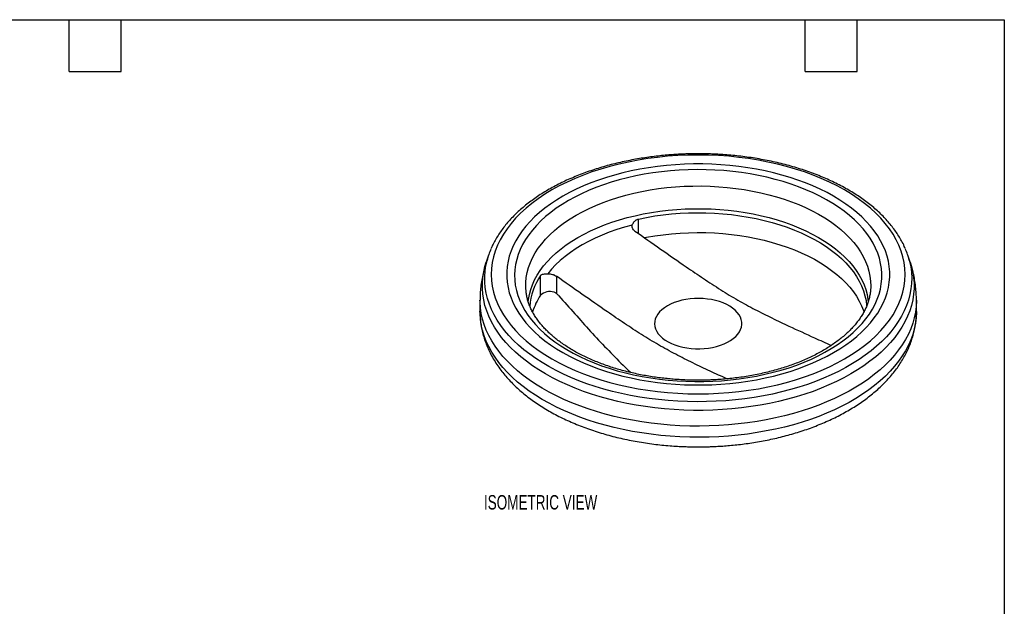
# Model space of a CAD drawing. Header units: inches. Extents: x 0.5 to 21.5, y 0.5 to 16.5.
# Tile 3 of 3: x 10.1 to 21.5, y 9.7 to 16.5. Entities that reach past the tile are written whole.
import ezdxf

# ---------------------------------------------------------------- set-up
doc = ezdxf.new("R2010")
doc.units = ezdxf.units.IN
doc.header["$LTSCALE"] = 2
doc.header["$MEASUREMENT"] = 0
doc.layers.add('TEXT', color=140, linetype='Continuous', lineweight=25)
doc.styles.add('SLDTEXTSTYLE0', font='TXT', dxfattribs={"width": 0.7})

msp = doc.modelspace()

# ---------------------------------------------------------------- linework, layer by layer
for p, q in [((17.273788, 14.030673), (17.273788, 14.19692)), ((15.544116, 13.778917), (15.516879, 13.697417)), ((20.413157, 13.697417), (20.38592, 13.778917)), ((16.144559, 13.315603), (16.144559, 13.54503)), ((16.328461, 13.535454), (16.328461, 13.335274)), ((19.953504, 13.360333), (19.953213, 13.357569)), ((15.445018, 13.259064), (15.445018, 13.129954)), ((20.485018, 13.129954), (20.485018, 13.259064)), ((15.445018, 13.129954), (15.44502, 13.131597))]:
    msp.add_line(p, q)
at = {"flags": 128}
for points in [[(16.400898, 14.45968), (16.328246, 14.415693), (16.259301, 14.369761), (16.194221, 14.321986), (16.133152, 14.272479), (16.076233, 14.221349), (16.023592, 14.168715), (15.975349, 14.114693), (15.931614, 14.059408), (15.892485, 14.002985), (15.858051, 13.94555), (15.82839, 13.887234), (15.803569, 13.82817), (15.783645, 13.768491), (15.768661, 13.708332), (15.758654, 13.64783), (15.753644, 13.587121), (15.753644, 13.526344), (15.758654, 13.465635), (15.768661, 13.405133), (15.783645, 13.344974), (15.803569, 13.285295), (15.82839, 13.226231), (15.858051, 13.167915), (15.892485, 13.110481), (15.931614, 13.054057), (15.975349, 12.998772), (16.023592, 12.944751), (16.076233, 12.892116), (16.133152, 12.840987), (16.194221, 12.791479), (16.259301, 12.743704), (16.328246, 12.697772), (16.400898, 12.653785), (16.477093, 12.611844), (16.556659, 12.572043), (16.639416, 12.534473), (16.725175, 12.499219), (16.813743, 12.46636), (16.904919, 12.435971), (16.998497, 12.408121), (17.094264, 12.382874), (17.192003, 12.360285), (17.291494, 12.340407), (17.39251, 12.323284), (17.494824, 12.308955), (17.598202, 12.297453), (17.702411, 12.288803), (17.807216, 12.283026), (17.912377, 12.280134), (18.017658, 12.280134), (18.12282, 12.283026), (18.227625, 12.288803), (18.331834, 12.297453), (18.435212, 12.308955), (18.537526, 12.323284), (18.638542, 12.340407), (18.738033, 12.360285), (18.835772, 12.382874), (18.931539, 12.408121), (19.025117, 12.435971), (19.116293, 12.46636), (19.204861, 12.499219), (19.29062, 12.534473), (19.373377, 12.572043), (19.452943, 12.611844), (19.529138, 12.653785), (19.60179, 12.697772), (19.670735, 12.743704), (19.735815, 12.791479), (19.796884, 12.840987), (19.853803, 12.892116), (19.906444, 12.944751), (19.954686, 12.998772), (19.998422, 13.054057), (20.037551, 13.110481), (20.071985, 13.167915), (20.101646, 13.226231), (20.126467, 13.285295), (20.146391, 13.344974), (20.161374, 13.405133), (20.171382, 13.465635), (20.176392, 13.526344), (20.176392, 13.587121), (20.171382, 13.64783), (20.161374, 13.708332), (20.146391, 13.768491), (20.126467, 13.82817), (20.101646, 13.887234), (20.071985, 13.94555), (20.037551, 14.002985), (19.998422, 14.059408), (19.954686, 14.114693), (19.906444, 14.168715), (19.853803, 14.221349), (19.796884, 14.272479), (19.735815, 14.321986), (19.670735, 14.369761), (19.60179, 14.415693), (19.529138, 14.45968), (19.452943, 14.501621), (19.373377, 14.541422), (19.29062, 14.578992), (19.204861, 14.614246), (19.116293, 14.647105), (19.025117, 14.677494), (18.931539, 14.705344), (18.835772, 14.730592), (18.738033, 14.75318), (18.638542, 14.773059), (18.537526, 14.790182), (18.435212, 14.80451), (18.331834, 14.816013), (18.227625, 14.824662), (18.12282, 14.830439), (18.017658, 14.833331), (17.912377, 14.833331), (17.807216, 14.830439), (17.702411, 14.824662), (17.598202, 14.816013), (17.494824, 14.80451), (17.39251, 14.790182), (17.291494, 14.773059), (17.192003, 14.75318), (17.094264, 14.730592), (16.998497, 14.705344), (16.904919, 14.677494), (16.813743, 14.647105), (16.725175, 14.614246), (16.639416, 14.578992), (16.556659, 14.541422), (16.477093, 14.501621), (16.400898, 14.45968)], [(16.465255, 14.409423), (16.394014, 14.366243), (16.326499, 14.321111), (16.262871, 14.274136), (16.203279, 14.225427), (16.147867, 14.175102), (16.096764, 14.123279), (16.050093, 14.070081), (16.007964, 14.015634), (15.970476, 13.960068), (15.93772, 13.903514), (15.909772, 13.846107), (15.886699, 13.787982), (15.868555, 13.729277), (15.855384, 13.670132), (15.847217, 13.610687), (15.844073, 13.551083), (15.845959, 13.491461), (15.852872, 13.431963), (15.864795, 13.37273), (15.881699, 13.313902), (15.903544, 13.255619), (15.930279, 13.19802), (15.961841, 13.14124), (15.998153, 13.085414), (16.039131, 13.030675), (16.084677, 12.977153), (16.134682, 12.924975), (16.189029, 12.874264), (16.247589, 12.82514), (16.310222, 12.777721), (16.37678, 12.732118), (16.447105, 12.68844), (16.52103, 12.646791), (16.598381, 12.607269), (16.678973, 12.569967), (16.762615, 12.534976), (16.849109, 12.502376), (16.938251, 12.472246), (17.029827, 12.444658), (17.123622, 12.419676), (17.219412, 12.39736), (17.316971, 12.377763), (17.416067, 12.360931), (17.516465, 12.346905), (17.617927, 12.335716), (17.720212, 12.327393), (17.823078, 12.321955), (17.92628, 12.319414), (18.029575, 12.319777), (18.132716, 12.323043), (18.235459, 12.329204), (18.337561, 12.338246), (18.43878, 12.350146), (18.538874, 12.364878), (18.637608, 12.382405), (18.734746, 12.402686), (18.830059, 12.425674), (18.92332, 12.451313), (19.014307, 12.479543), (19.102806, 12.510297), (19.188607, 12.543502), (19.271505, 12.57908), (19.351304, 12.616945), (19.427815, 12.657008), (19.500856, 12.699174), (19.570255, 12.743343), (19.635846, 12.78941), (19.697475, 12.837266), (19.754994, 12.886797), (19.808267, 12.937886), (19.857168, 12.990413), (19.901582, 13.044251), (19.941402, 13.099274), (19.976534, 13.15535), (20.006895, 13.212348), (20.032414, 13.270132), (20.053028, 13.328564), (20.06869, 13.387506), (20.079362, 13.446818), (20.08502, 13.506361), (20.085649, 13.565991), (20.081248, 13.625569), (20.071827, 13.684952), (20.05741, 13.744), (20.038029, 13.802573), (20.013732, 13.860531), (19.984575, 13.917738), (19.950628, 13.974058), (19.911971, 14.029356), (19.868697, 14.083503), (19.820907, 14.136369), (19.768715, 14.187829), (19.712245, 14.237761), (19.651631, 14.286046), (19.587016, 14.332571), (19.518554, 14.377225), (19.446408, 14.419901), (19.370747, 14.460499), (19.291752, 14.498922), (19.209611, 14.535079), (19.124517, 14.568885), (19.036674, 14.600259), (18.946288, 14.629126), (18.853575, 14.655419), (18.758754, 14.679075), (18.662051, 14.700038), (18.563695, 14.718258), (18.463918, 14.733692), (18.362958, 14.746303), (18.261054, 14.756061), (18.158448, 14.762944), (18.055384, 14.766935), (17.952105, 14.768024), (17.848856, 14.766209), (17.745883, 14.761494), (17.64343, 14.753891), (17.54174, 14.743416), (17.441053, 14.730097), (17.34161, 14.713963), (17.243645, 14.695053), (17.147391, 14.673412), (17.053076, 14.649091), (16.960925, 14.622148), (16.871155, 14.592647), (16.783979, 14.560658), (16.699605, 14.526257), (16.618232, 14.489525), (16.540054, 14.450549), (16.465255, 14.409423)], [(16.556455, 14.241845), (16.629006, 14.281674), (16.704932, 14.319348), (16.784042, 14.354773), (16.866134, 14.387858), (16.951003, 14.41852), (17.038433, 14.446681), (17.128203, 14.472272), (17.220088, 14.495226), (17.313854, 14.515486), (17.409265, 14.533), (17.50608, 14.547725), (17.604054, 14.559624), (17.702941, 14.568665), (17.802489, 14.574827), (17.902447, 14.578094), (18.002564, 14.578457), (18.102586, 14.575916), (18.202261, 14.570476), (18.301336, 14.562153), (18.399561, 14.550966), (18.496689, 14.536945), (18.592474, 14.520124), (18.686674, 14.500545), (18.779051, 14.47826), (18.869371, 14.453323), (18.957407, 14.425797), (19.042936, 14.395753), (19.125743, 14.363266), (19.205617, 14.328419), (19.282357, 14.291298), (19.35577, 14.251999), (19.425669, 14.21062), (19.491879, 14.167265), (19.554232, 14.122045), (19.61257, 14.075073), (19.666746, 14.026469), (19.716624, 13.976355), (19.762077, 13.924857), (19.80299, 13.872106), (19.839261, 13.818235), (19.870797, 13.763379), (19.897519, 13.707679), (19.919359, 13.651273), (19.936263, 13.594306), (19.948187, 13.53692), (19.955101, 13.47926), (19.956988, 13.421473), (19.953843, 13.363705), (19.953504, 13.360333)], [(15.976925, 13.356629), (15.973363, 13.407024), (15.973992, 13.46482), (15.97965, 13.522525), (15.990324, 13.579993), (16.005986, 13.637079), (16.026597, 13.693638), (16.052104, 13.749528), (16.082444, 13.804608), (16.117539, 13.858738), (16.157301, 13.911782), (16.201629, 13.963605), (16.250412, 14.014077), (16.303526, 14.063071), (16.360837, 14.110462), (16.422201, 14.156131), (16.487462, 14.199962), (16.556455, 14.241845)], [(16.575161, 13.984138), (16.64734, 14.023747), (16.722902, 14.061194), (16.801652, 14.096384), (16.883388, 14.129226), (16.967901, 14.159635), (17.054973, 14.187535), (17.144381, 14.212853), (17.235896, 14.235525), (17.329283, 14.255491), (17.424302, 14.272701), (17.520708, 14.287111), (17.618255, 14.298684), (17.716693, 14.307389), (17.815767, 14.313205), (17.915225, 14.316117), (18.014811, 14.316117), (18.114269, 14.313205), (18.213343, 14.307389), (18.311781, 14.298684), (18.409328, 14.287111), (18.505734, 14.272701), (18.600753, 14.255491), (18.694139, 14.235525), (18.785654, 14.212853), (18.875063, 14.187535), (18.962135, 14.159635), (19.046648, 14.129226), (19.128384, 14.096384), (19.207134, 14.061194), (19.282696, 14.023747), (19.354875, 13.984138), (19.423486, 13.94247), (19.488353, 13.89885), (19.54931, 13.853388), (19.6062, 13.806203), (19.658877, 13.757415), (19.707207, 13.707149), (19.751064, 13.655535), (19.790336, 13.602704), (19.824922, 13.548793), (19.854735, 13.49394), (19.879696, 13.438286), (19.899742, 13.381973), (19.914822, 13.325146), (19.924897, 13.267952), (19.92813, 13.238336)], [(17.273788, 14.19692), (17.367555, 14.215908), (17.462877, 14.23211), (17.559507, 14.245483), (17.657193, 14.255993), (17.75568, 14.263613), (17.854712, 14.268323), (17.954032, 14.27011), (18.05338, 14.26897), (18.152499, 14.264906), (18.251129, 14.257928), (18.349014, 14.248054), (18.445899, 14.235311), (18.541532, 14.219731), (18.635663, 14.201356), (18.728049, 14.180232), (18.818447, 14.156415), (18.906623, 14.129966), (18.992347, 14.100956), (19.075396, 14.069459), (19.155554, 14.035557), (19.232611, 13.999339), (19.306368, 13.960898), (19.376631, 13.920336), (19.443219, 13.877757), (19.505958, 13.833273), (19.564684, 13.786999), (19.619245, 13.739056), (19.669498, 13.689568), (19.715312, 13.638665), (19.756569, 13.586479), (19.793161, 13.533147), (19.824992, 13.478806), (19.85198, 13.423598), (19.874054, 13.367667), (19.891157, 13.31116), (19.903244, 13.254222), (19.910285, 13.197002), (19.910871, 13.188915)], [(17.203615, 14.126659), (17.112337, 14.101872), (17.023471, 14.07432), (16.937268, 14.044079), (16.853971, 14.011236), (16.773817, 13.975882), (16.697033, 13.938118), (16.623834, 13.898052), (16.554429, 13.855795), (16.489013, 13.811468), (16.427772, 13.765196), (16.370879, 13.71711), (16.318495, 13.667346), (16.270768, 13.616045), (16.227832, 13.563351)], [(17.344067, 13.982015), (17.367555, 13.986481), (17.462877, 14.002683), (17.559507, 14.016056), (17.657193, 14.026567), (17.75568, 14.034187), (17.854712, 14.038896), (17.954032, 14.040683), (18.05338, 14.039543), (18.152499, 14.035479), (18.251129, 14.028501), (18.349014, 14.018628), (18.445899, 14.005884), (18.541532, 13.990305), (18.635663, 13.971929), (18.728049, 13.950805), (18.818447, 13.926988), (18.906623, 13.90054), (18.992347, 13.871529), (19.075396, 13.840032), (19.155554, 13.80613), (19.232611, 13.769912), (19.306368, 13.731472), (19.376631, 13.690909), (19.443219, 13.64833), (19.505958, 13.603846), (19.564684, 13.557572), (19.619245, 13.509629), (19.669498, 13.460142), (19.715312, 13.409239), (19.756569, 13.357053), (19.793161, 13.30372), (19.824992, 13.249379), (19.85198, 13.194171), (19.874054, 13.138241), (19.879339, 13.122491)], [(16.001899, 13.238254), (16.005139, 13.267952), (16.015213, 13.325146), (16.030293, 13.381973), (16.05034, 13.438286), (16.075301, 13.49394), (16.105114, 13.548793), (16.1397, 13.602704), (16.178972, 13.655535), (16.222829, 13.707149), (16.271158, 13.757415), (16.323836, 13.806203), (16.380726, 13.853388), (16.441683, 13.89885), (16.50655, 13.94247), (16.575161, 13.984138)], [(20.413157, 13.697417), (20.427607, 13.649914), (20.442627, 13.585907), (20.452656, 13.521574), (20.457676, 13.457047), (20.457676, 13.392455), (20.452656, 13.327928), (20.442627, 13.263596), (20.427607, 13.199588), (20.407629, 13.136034), (20.382731, 13.073062), (20.352965, 13.010797), (20.318389, 12.949366), (20.279074, 12.888893), (20.235099, 12.829499), (20.186552, 12.771303), (20.133531, 12.714423), (20.076143, 12.658974), (20.014504, 12.605068), (19.948737, 12.552811), (19.878976, 12.502311), (19.80536, 12.453669), (19.728037, 12.406982), (19.647164, 12.362345), (19.562904, 12.319847), (19.475426, 12.279574), (19.384906, 12.241608), (19.291526, 12.206024), (19.195475, 12.172895), (19.096946, 12.142287), (18.996138, 12.114261), (18.893252, 12.088875), (18.788498, 12.066179), (18.682085, 12.046219), (18.574228, 12.029035), (18.465145, 12.014662), (18.355054, 12.003129), (18.244177, 11.994458), (18.132739, 11.988668), (18.020962, 11.98577), (17.909073, 11.98577), (17.797297, 11.988668), (17.685859, 11.994458), (17.574982, 12.003129), (17.464891, 12.014662), (17.355807, 12.029035), (17.247951, 12.046219), (17.141538, 12.066179), (17.036783, 12.088875), (16.933898, 12.114261), (16.83309, 12.142287), (16.734561, 12.172895), (16.63851, 12.206024), (16.54513, 12.241608), (16.45461, 12.279574), (16.367132, 12.319847), (16.282871, 12.362345), (16.201999, 12.406982), (16.124676, 12.453669), (16.05106, 12.502311), (15.981299, 12.552811), (15.915532, 12.605068), (15.853892, 12.658974), (15.796505, 12.714423), (15.743484, 12.771303), (15.694937, 12.829499), (15.650962, 12.888893), (15.611647, 12.949366), (15.577071, 13.010797), (15.547305, 13.073062), (15.522407, 13.136034), (15.502429, 13.199588), (15.487409, 13.263596), (15.47738, 13.327928), (15.47236, 13.392455), (15.47236, 13.457047), (15.47738, 13.521574), (15.487409, 13.585907), (15.502429, 13.649914), (15.516879, 13.697417)], [(20.402784, 13.722347), (20.406006, 13.709674), (20.419198, 13.645794), (20.427377, 13.581634), (20.430525, 13.517327), (20.428636, 13.453003), (20.421714, 13.388794), (20.409773, 13.324832), (20.392838, 13.261246), (20.370942, 13.198167), (20.344132, 13.135724), (20.312461, 13.074043), (20.275995, 13.013252), (20.234807, 12.953474), (20.188982, 12.894832), (20.138614, 12.837445), (20.083805, 12.781431), (20.024668, 12.726903), (19.961323, 12.673974), (19.8939, 12.622752), (19.822536, 12.57334), (19.747377, 12.525841), (19.668577, 12.480351), (19.586297, 12.436962), (19.500704, 12.395765), (19.411975, 12.356842), (19.320289, 12.320274), (19.225834, 12.286135), (19.128804, 12.254494), (19.029396, 12.225417), (18.927814, 12.198963), (18.824264, 12.175186), (18.71896, 12.154134), (18.612115, 12.135851), (18.503948, 12.120374), (18.39468, 12.107734), (18.284534, 12.097958), (18.173736, 12.091064), (18.062511, 12.087068), (17.951087, 12.085978), (17.839691, 12.087795), (17.728552, 12.092516), (17.617895, 12.100132), (17.507948, 12.110627), (17.398935, 12.123978), (17.291077, 12.14016), (17.184597, 12.159139), (17.079711, 12.180877), (16.976634, 12.205328), (16.875576, 12.232443), (16.776744, 12.262166), (16.680339, 12.294438), (16.586559, 12.329191), (16.495595, 12.366355), (16.407632, 12.405854), (16.322852, 12.447607), (16.241426, 12.49153), (16.163522, 12.537531), (16.089298, 12.585518), (16.018905, 12.635392), (15.952489, 12.687051), (15.890184, 12.74039), (15.832118, 12.795299), (15.778409, 12.851668), (15.729168, 12.90938), (15.684494, 12.968317), (15.644479, 13.02836), (15.609205, 13.089385), (15.578743, 13.151268), (15.553157, 13.213882), (15.532498, 13.2771), (15.516808, 13.340792), (15.50612, 13.404829), (15.500456, 13.469078), (15.499826, 13.53341), (15.504233, 13.597693), (15.513666, 13.661795), (15.526291, 13.718648)], [(20.485018, 13.259159), (20.484979, 13.25096), (20.481852, 13.186164), (20.473728, 13.121513), (20.460624, 13.057134), (20.442564, 12.993157), (20.419586, 12.929707), (20.391734, 12.866912), (20.359064, 12.804895), (20.321642, 12.74378), (20.27954, 12.683687), (20.232843, 12.624738), (20.181643, 12.567047), (20.126043, 12.510731), (20.066152, 12.4559), (20.002089, 12.402664), (19.933982, 12.351128), (19.861966, 12.301394), (19.786184, 12.253562), (19.706786, 12.207727), (19.623929, 12.163979), (19.53778, 12.122405), (19.448507, 12.083087), (19.356289, 12.046105), (19.261309, 12.01153), (19.163756, 11.979433), (19.063822, 11.949876), (18.961707, 11.922919), (18.857613, 11.898614), (18.751746, 11.87701), (18.644318, 11.85815), (18.535541, 11.842072), (18.425632, 11.828807), (18.314807, 11.818381), (18.203289, 11.810816), (18.091297, 11.806126), (17.979055, 11.804321), (17.866785, 11.805404), (17.754709, 11.809374), (17.643052, 11.816221), (17.532033, 11.825933), (17.421874, 11.838491), (17.312794, 11.853868), (17.205008, 11.872036), (17.098732, 11.892958), (16.994175, 11.916592), (16.891546, 11.942891), (16.791048, 11.971803), (16.692881, 12.003271), (16.59724, 12.037233), (16.504314, 12.07362), (16.414289, 12.112361), (16.327342, 12.153378), (16.243646, 12.196591), (16.163369, 12.241913), (16.086668, 12.289254), (16.013697, 12.338521), (15.944599, 12.389616), (15.879513, 12.442437), (15.818568, 12.496879), (15.761884, 12.552835), (15.709575, 12.610192), (15.661743, 12.668838), (15.618484, 12.728656), (15.579884, 12.789527), (15.54602, 12.85133), (15.516958, 12.913942), (15.492757, 12.97724), (15.473464, 13.041097), (15.459118, 13.105388), (15.449747, 13.169983), (15.44537, 13.234755), (15.445018, 13.259108)], [(17.608636, 13.194155), (17.574923, 13.172648), (17.545087, 13.14931), (17.519424, 13.124373), (17.498189, 13.098085), (17.481595, 13.070707), (17.469804, 13.042512), (17.462936, 13.013778), (17.461057, 12.984793), (17.464187, 12.955844), (17.472294, 12.927218), (17.485299, 12.899201), (17.503071, 12.87207), (17.525434, 12.846096), (17.552165, 12.821536), (17.583, 12.798635), (17.617632, 12.77762), (17.655716, 12.7587), (17.696874, 12.742063), (17.740697, 12.727875), (17.786749, 12.716276), (17.834573, 12.707381), (17.883694, 12.70128), (17.933622, 12.698032), (17.983863, 12.697671), (18.033917, 12.700199), (18.083285, 12.705591), (18.131479, 12.713795), (18.178018, 12.724727), (18.22244, 12.738281), (18.264303, 12.75432), (18.303193, 12.772686), (18.338721, 12.793196), (18.370535, 12.815646), (18.398319, 12.839814), (18.421797, 12.865458), (18.440735, 12.892325), (18.454945, 12.920146), (18.464286, 12.948646), (18.468666, 12.977541), (18.468039, 13.006544), (18.462414, 13.035368), (18.451845, 13.063724), (18.436437, 13.091333), (18.416345, 13.117918), (18.391767, 13.143217), (18.362948, 13.166977), (18.330174, 13.188962), (18.293771, 13.208954), (18.2541, 13.226755), (18.211557, 13.242187), (18.166564, 13.255097), (18.119567, 13.265356), (18.071034, 13.272863), (18.021448, 13.277544), (17.971301, 13.279351), (17.921091, 13.278266), (17.871319, 13.274301), (17.822477, 13.267494), (17.775052, 13.257915), (17.729515, 13.245656), (17.686318, 13.230841), (17.645891, 13.213617), (17.608636, 13.194155)], [(20.485018, 13.129954), (20.484979, 13.121851), (20.481852, 13.057054), (20.473728, 12.992403), (20.460624, 12.928025), (20.442564, 12.864047), (20.419586, 12.800598), (20.391734, 12.737802), (20.359064, 12.675785), (20.321642, 12.61467), (20.27954, 12.554578), (20.232843, 12.495628), (20.181643, 12.437937), (20.126043, 12.381621), (20.066152, 12.32679), (20.002089, 12.273554), (19.933982, 12.222018), (19.861966, 12.172285), (19.786184, 12.124453), (19.706786, 12.078617), (19.623929, 12.034869), (19.53778, 11.993295), (19.448507, 11.953978), (19.356289, 11.916995), (19.261309, 11.882421), (19.163756, 11.850323), (19.063822, 11.820766), (18.961707, 11.793809), (18.857613, 11.769504), (18.751746, 11.7479), (18.644318, 11.729041), (18.535541, 11.712962), (18.425632, 11.699697), (18.314807, 11.689271), (18.203289, 11.681706), (18.091297, 11.677017), (17.979055, 11.675211), (17.866785, 11.676295), (17.754709, 11.680264), (17.643052, 11.687111), (17.532033, 11.696823), (17.421874, 11.709381), (17.312794, 11.724759), (17.205008, 11.742927), (17.098732, 11.763848), (16.994175, 11.787482), (16.891546, 11.813781), (16.791048, 11.842694), (16.692881, 11.874162), (16.59724, 11.908123), (16.504314, 11.94451), (16.414289, 11.983251), (16.327342, 12.024268), (16.243646, 12.067481), (16.163369, 12.112803), (16.086668, 12.160145), (16.013697, 12.209412), (15.944599, 12.260506), (15.879513, 12.313327), (15.818568, 12.36777), (15.761884, 12.423725), (15.709575, 12.481083), (15.661743, 12.539729), (15.618484, 12.599546), (15.579884, 12.660417), (15.54602, 12.72222), (15.516958, 12.784833), (15.492757, 12.848131), (15.473464, 12.911988), (15.459118, 12.976278), (15.449747, 13.040873), (15.44537, 13.105645), (15.445018, 13.129954)]]:
    msp.add_lwpolyline(points, dxfattribs=at)
for centre, radius, start, end in [((16.415395, 13.488327), 0.918451, 156.667497, 165.4768562), ((19.510606, 13.486901), 0.922722, 14.783348, 23.3268778), ((16.755633, 13.129774), 0.738816, 145.8019148, 175.5308505), ((16.805564, 12.874918), 0.794438, 146.3090603, 161.7003175), ((16.249671, 13.210247), 0.148824, 70.1812317, 134.9336089)]:
    msp.add_arc(centre, radius, start, end)
for points, knots in [([(17.965018, 14.950728), (17.928511, 14.95047), (17.877387, 14.950109), (17.802093, 14.947703), (17.738202, 14.94484), (17.662191, 14.940059), (17.582655, 14.933565), (17.499736, 14.925127), (17.414691, 14.914679), (17.328284, 14.902162), (17.241127, 14.887542), (17.153711, 14.870802), (17.066439, 14.851937), (16.979654, 14.830953), (16.893653, 14.807864), (16.8087, 14.78269), (16.725031, 14.755459), (16.642862, 14.726201), (16.56239, 14.694953), (16.4838, 14.661755), (16.40726, 14.62665), (16.332932, 14.589684), (16.260965, 14.550904), (16.191501, 14.510361), (16.124674, 14.468108), (16.060611, 14.424199), (15.999436, 14.378689), (15.941263, 14.331638), (15.886204, 14.283102), (15.834365, 14.233144), (15.785849, 14.181824), (15.740753, 14.129207), (15.69918, 14.075355), (15.66119, 14.020343), (15.626999, 13.964213), (15.597461, 13.909441), (15.581308, 13.872998), (15.573746, 13.85594)], [0, 0, 0, 0, 0.0337361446, 0.0472435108, 0.0696825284, 0.09295001, 0.1178860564, 0.143889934, 0.1707198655, 0.1981828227, 0.2261417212, 0.2544952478, 0.2831672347, 0.3120993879, 0.3412463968, 0.3705725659, 0.4000494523, 0.4296541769, 0.4593681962, 0.4891763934, 0.5190663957, 0.5490280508, 0.5790530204, 0.6091344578, 0.6392667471, 0.6694452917, 0.6996650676, 0.7299225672, 0.7602149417, 0.7905398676, 0.8208955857, 0.8512810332, 0.8816960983, 0.91214202, 0.9426219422, 0.9731416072, 1, 1, 1, 1]), ([(16.275162, 14.532266), (16.723327, 14.790986), (17.331217, 14.936345), (18.598819, 14.936345), (19.206709, 14.790986), (20.103039, 14.273546), (20.354835, 13.922618), (20.354835, 13.190847), (20.103039, 12.83992), (19.206709, 12.322479), (18.598819, 12.17712), (17.331217, 12.17712), (16.723327, 12.322479), (15.826997, 12.83992), (15.5752, 13.190847), (15.5752, 13.922618), (15.826997, 14.273546), (16.275162, 14.532266)], [0, 0, 0, 0, 0.125, 0.125, 0.25, 0.25, 0.375, 0.375, 0.5, 0.5, 0.625, 0.625, 0.75, 0.75, 0.875, 0.875, 1, 1, 1, 1]), ([(20.355867, 13.856045), (20.352435, 13.864381), (20.340187, 13.894129), (20.315194, 13.942306), (20.281448, 14.000574), (20.244769, 14.055921), (20.204386, 14.110321), (20.160285, 14.163655), (20.112571, 14.215831), (20.061331, 14.266758), (20.006662, 14.316347), (19.948667, 14.364518), (19.887453, 14.411194), (19.823132, 14.456303), (19.755822, 14.499774), (19.685643, 14.541545), (19.612718, 14.581553), (19.537176, 14.619742), (19.459147, 14.656057), (19.378765, 14.690448), (19.296172, 14.722865), (19.211512, 14.753264), (19.124937, 14.781601), (19.036607, 14.807835), (18.946692, 14.83193), (18.855377, 14.85385), (18.762871, 14.873564), (18.669419, 14.891041), (18.575338, 14.906255), (18.481091, 14.919176), (18.387501, 14.929769), (18.296526, 14.937966), (18.213237, 14.943655), (18.140556, 14.947245), (18.071673, 14.949554), (18.014315, 14.950599), (17.977115, 14.950697), (17.965018, 14.950728)], [0, 0, 0, 0, 0.0130520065, 0.0465806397, 0.0769339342, 0.1073674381, 0.1378698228, 0.168430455, 0.1990381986, 0.2296821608, 0.2603522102, 0.2910392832, 0.3217355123, 0.3524342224, 0.3831298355, 0.41381638, 0.4444902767, 0.4751485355, 0.5057884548, 0.5364074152, 0.5670026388, 0.5975709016, 0.6281081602, 0.6586090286, 0.689065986, 0.7194680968, 0.7497988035, 0.7800318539, 0.810123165, 0.8399929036, 0.8694806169, 0.8982106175, 0.9250513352, 0.9469706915, 0.9656172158, 0.9888186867, 1, 1, 1, 1]), ([(17.234349, 14.058413), (17.227836, 14.063009), (17.222251, 14.068005), (17.212874, 14.078764), (17.209098, 14.084563), (17.205116, 14.093391), (17.204053, 14.096374), (17.202464, 14.102419), (17.201938, 14.105501), (17.20122, 14.114659), (17.20185, 14.120694), (17.203615, 14.126659)], [0, 0, 0, 0, 0.25, 0.25, 0.5, 0.5, 0.625, 0.625, 0.75, 0.75, 1, 1, 1, 1]), ([(17.203615, 14.126659), (17.205498, 14.13302), (17.208541, 14.139911), (17.214682, 14.150502), (17.216998, 14.154073), (17.222033, 14.161031), (17.224767, 14.164446), (17.233638, 14.17438), (17.240532, 14.180679), (17.252055, 14.188354), (17.256101, 14.190625), (17.264673, 14.194414), (17.269167, 14.195907), (17.273788, 14.19692)], [0, 0, 0, 0, 0.25, 0.25, 0.375, 0.375, 0.5, 0.5, 0.75, 0.75, 0.875, 0.875, 1, 1, 1, 1]), ([(17.234349, 14.058413), (17.333169, 13.988734), (17.530807, 13.849376), (17.794705, 13.666062), (18.026016, 13.508488), (18.224797, 13.378576), (18.423131, 13.258111), (18.620613, 13.150641), (18.816885, 13.052582), (19.045778, 12.944386), (19.274241, 12.839214), (19.437303, 12.76587), (19.502289, 12.73664)], [0, 0, 0, 0, 0.1310321, 0.262061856, 0.349581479, 0.437102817, 0.524571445, 0.610945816, 0.697369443, 0.783791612, 0.913832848, 1, 1, 1, 1]), ([(15.517874, 13.698685), (15.513827, 13.686976), (15.501244, 13.650577), (15.484571, 13.588133), (15.467822, 13.511749), (15.455564, 13.434604), (15.448011, 13.356937), (15.444687, 13.298338), (15.445315, 13.265726), (15.445442, 13.259134)], [0, 0, 0, 0, 0.083114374, 0.258367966, 0.433020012, 0.607313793, 0.781499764, 0.95583491, 1, 1, 1, 1]), ([(20.48459, 13.259216), (20.484519, 13.278638), (20.484351, 13.324248), (20.478783, 13.396006), (20.468745, 13.474357), (20.45387, 13.552443), (20.435545, 13.62737), (20.419984, 13.675518), (20.412626, 13.698287)], [0, 0, 0, 0, 0.130264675, 0.305919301, 0.482448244, 0.660137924, 0.839284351, 1, 1, 1, 1]), ([(16.144559, 13.54503), (16.148076, 13.550377), (16.15266, 13.554032), (16.163817, 13.559114), (16.170131, 13.560479), (16.184284, 13.56222), (16.192173, 13.562567), (16.204798, 13.562882), (16.209162, 13.562951), (16.218253, 13.563111), (16.223, 13.563201), (16.227832, 13.563351)], [0, 0, 0, 0, 0.25, 0.25, 0.5, 0.5, 0.75, 0.75, 0.875, 0.875, 1, 1, 1, 1]), ([(16.227832, 13.563351), (16.236887, 13.563633), (16.245961, 13.563213), (16.264149, 13.561018), (16.273296, 13.559212), (16.286317, 13.555604), (16.290571, 13.554247), (16.298905, 13.551223), (16.303007, 13.549544), (16.314764, 13.544144), (16.321947, 13.540051), (16.328461, 13.535454)], [0, 0, 0, 0, 0.25, 0.25, 0.5, 0.5, 0.625, 0.625, 0.75, 0.75, 1, 1, 1, 1]), ([(18.29656, 12.349966), (18.231861, 12.379608), (18.101105, 12.439516), (17.904015, 12.533052), (17.70524, 12.632579), (17.506905, 12.741124), (17.309423, 12.861656), (17.113151, 12.990215), (16.884256, 13.14627), (16.622682, 13.327996), (16.426535, 13.466301), (16.328461, 13.535454)], [0, 0, 0, 0, 0.098808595, 0.199691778, 0.300576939, 0.401401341, 0.500964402, 0.60058424, 0.700202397, 0.850099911, 1, 1, 1, 1]), ([(17.965018, 12.334203), (17.932413, 12.334447), (17.886664, 12.334789), (17.819219, 12.33707), (17.76183, 12.339796), (17.693605, 12.344351), (17.622281, 12.350538), (17.548034, 12.358574), (17.472038, 12.368512), (17.395021, 12.3804), (17.317576, 12.394255), (17.240182, 12.41008), (17.163239, 12.42786), (17.087094, 12.447571), (17.012046, 12.469174), (16.938366, 12.492626), (16.866294, 12.517872), (16.79605, 12.544851), (16.727835, 12.573497), (16.66183, 12.603736), (16.598204, 12.63549), (16.537108, 12.668678), (16.47868, 12.703214), (16.423043, 12.739009), (16.370308, 12.775976), (16.320573, 12.814023), (16.273925, 12.853063), (16.230436, 12.893008), (16.190164, 12.933781), (16.153157, 12.975314), (16.119455, 13.017548), (16.089088, 13.060445), (16.062088, 13.103986), (16.038484, 13.148174), (16.018339, 13.193044), (16.001656, 13.238655), (15.988792, 13.285085), (15.980558, 13.324552), (15.978232, 13.34853), (15.977433, 13.356771)], [0, 0, 0, 0, 0.031853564, 0.044693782, 0.06600968, 0.088118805, 0.11181235, 0.136513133, 0.161986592, 0.188044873, 0.214553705, 0.241413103, 0.268547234, 0.295897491, 0.32341788, 0.351071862, 0.378830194, 0.406669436, 0.434570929, 0.46252013, 0.490506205, 0.518521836, 0.546563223, 0.574630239, 0.602726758, 0.630860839, 0.659042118, 0.687288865, 0.715625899, 0.744085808, 0.77271016, 0.801550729, 0.830670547, 0.860144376, 0.890057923, 0.920504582, 0.951577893, 0.983357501, 1, 1, 1, 1]), ([(16.356782, 13.307882), (16.417464, 13.239296), (16.538851, 13.102098), (16.721998, 12.898401), (16.907332, 12.699091), (17.060171, 12.544681), (17.154171, 12.452976), (17.185177, 12.425296), (17.188436, 12.422386)], [0, 0, 0, 0, 0.223378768, 0.446847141, 0.670143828, 0.893288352, 0.988784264, 1, 1, 1, 1]), ([(19.953259, 13.359901), (19.953156, 13.358269), (19.951978, 13.33967), (19.945361, 13.303951), (19.933383, 13.254534), (19.917185, 13.206978), (19.898, 13.161611), (19.875189, 13.116788), (19.848833, 13.072519), (19.818953, 13.028823), (19.785578, 12.985737), (19.748738, 12.943312), (19.708465, 12.901615), (19.664801, 12.860723), (19.617801, 12.820721), (19.567527, 12.7817), (19.514058, 12.743756), (19.457483, 12.706985), (19.397905, 12.671484), (19.335431, 12.637344), (19.270181, 12.604657), (19.202285, 12.573507), (19.131883, 12.54398), (19.059124, 12.516153), (18.984169, 12.490101), (18.907189, 12.465893), (18.82837, 12.443593), (18.747912, 12.42326), (18.666043, 12.404949), (18.583029, 12.388709), (18.499208, 12.374583), (18.415071, 12.362617), (18.331492, 12.352859), (18.250623, 12.345402), (18.177587, 12.340331), (18.113581, 12.337159), (18.044502, 12.334773), (17.995537, 12.334422), (17.965018, 12.334203)], [0, 0, 0, 0, 0.003291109, 0.037498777, 0.071862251, 0.102485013, 0.13268993, 0.162523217, 0.192044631, 0.221314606, 0.250388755, 0.279315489, 0.308135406, 0.336881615, 0.36558047, 0.394252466, 0.422913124, 0.451570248, 0.480232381, 0.508905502, 0.537592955, 0.566295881, 0.595013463, 0.623743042, 0.652480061, 0.681217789, 0.709946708, 0.738653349, 0.767318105, 0.79591102, 0.824383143, 0.852647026, 0.880526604, 0.907601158, 0.932533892, 0.952263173, 0.970246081, 1, 1, 1, 1]), ([(15.44525, 13.131931), (15.44517, 13.129309), (15.444404, 13.104158), (15.447221, 13.056294), (15.454073, 12.988424), (15.466019, 12.920422), (15.482556, 12.852402), (15.503926, 12.784469), (15.530171, 12.716743), (15.561385, 12.649355), (15.597638, 12.582453), (15.638988, 12.516203), (15.683762, 12.453192), (15.731275, 12.393545), (15.780835, 12.33735), (15.834061, 12.282565), (15.890835, 12.229307), (15.951028, 12.177679), (16.014506, 12.127775), (16.081127, 12.079679), (16.150746, 12.033463), (16.223215, 11.989194), (16.298384, 11.946928), (16.376106, 11.906716), (16.456235, 11.868597), (16.538626, 11.832611), (16.623133, 11.79879), (16.709607, 11.767167), (16.797894, 11.737768), (16.887836, 11.710623), (16.979264, 11.685754), (17.071996, 11.663186), (17.165827, 11.64294), (17.260511, 11.625036), (17.355732, 11.609493), (17.451013, 11.596335), (17.545487, 11.585591), (17.637013, 11.577337), (17.720187, 11.571664), (17.792859, 11.568117), (17.872569, 11.565384), (17.929051, 11.564978), (17.965018, 11.56472)], [0, 0, 0, 0, 0.002949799, 0.028286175, 0.053802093, 0.079541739, 0.105554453, 0.131886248, 0.158577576, 0.185660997, 0.213158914, 0.241081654, 0.26942625, 0.295054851, 0.320841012, 0.34675861, 0.372782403, 0.398887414, 0.425050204, 0.451249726, 0.477467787, 0.503689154, 0.529898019, 0.556084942, 0.582243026, 0.608366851, 0.634452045, 0.660494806, 0.686491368, 0.712437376, 0.738327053, 0.764151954, 0.789898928, 0.815546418, 0.841057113, 0.866361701, 0.891317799, 0.915584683, 0.938104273, 0.95620803, 0.972114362, 1, 1, 1, 1]), ([(17.965018, 11.56472), (18.001469, 11.56498), (18.052654, 11.565345), (18.128191, 11.567785), (18.192592, 11.570709), (18.269238, 11.5756), (18.349498, 11.582256), (18.433222, 11.590917), (18.519143, 11.601655), (18.606494, 11.614537), (18.694662, 11.629601), (18.783161, 11.646873), (18.871591, 11.666366), (18.959614, 11.688084), (19.046937, 11.712021), (19.1333, 11.73817), (19.218472, 11.766515), (19.302239, 11.79704), (19.384407, 11.829721), (19.46479, 11.864535), (19.543216, 11.901456), (19.619521, 11.940453), (19.693545, 11.981495), (19.765137, 12.024548), (19.834142, 12.06957), (19.90041, 12.116518), (19.963793, 12.165338), (20.024147, 12.215977), (20.081333, 12.26837), (20.135211, 12.322447), (20.185648, 12.378127), (20.232519, 12.435324), (20.275705, 12.493944), (20.315097, 12.553885), (20.350598, 12.615044), (20.382121, 12.677317), (20.409589, 12.740599), (20.432938, 12.804787), (20.452095, 12.869783), (20.467039, 12.93549), (20.477575, 13.001818), (20.483927, 13.066286), (20.484523, 13.108645), (20.484805, 13.128666)], [0, 0, 0, 0, 0.028295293, 0.039733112, 0.058721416, 0.078427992, 0.099560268, 0.121607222, 0.144363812, 0.167666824, 0.19140094, 0.215481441, 0.239845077, 0.264443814, 0.289240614, 0.314206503, 0.339318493, 0.364558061, 0.389910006, 0.415361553, 0.440901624, 0.46652022, 0.49220787, 0.51795513, 0.543751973, 0.569583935, 0.595438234, 0.621300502, 0.647154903, 0.672984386, 0.698771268, 0.724498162, 0.750149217, 0.775711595, 0.801177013, 0.826543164, 0.851814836, 0.87700459, 0.902132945, 0.927228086, 0.952325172, 0.977465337, 1, 1, 1, 1])]:
    msp.add_open_spline(points, degree=3, knots=knots)
for points in [[(16.328461, 13.335274), (16.320195, 13.342043), (16.310783, 13.347121), (16.300129, 13.350256)], [(16.328461, 13.335274), (16.338283, 13.32723), (16.347727, 13.318108), (16.356782, 13.307882)]]:
    msp.add_open_spline(points, degree=3)
at = {"layer": 'TEXT'}
for p, q in [((0.5, 16.5), (21.5, 16.5)), ((10.7, 15.9), (10.7, 16.5)), ((11.3, 15.9), (11.3, 16.5)), ((19.2, 15.9), (19.2, 16.5)), ((19.8, 15.9), (19.8, 16.5)), ((21.5, 16.5), (21.5, 0.5)), ((10.7, 15.9), (11.3, 15.9)), ((19.2, 15.9), (19.8, 15.9))]:
    msp.add_line(p, q, dxfattribs=at)

# ---------------------------------------------------------------- texts
at = {"layer": 'TEXT', "insert": (15.490561, 11.007421), "char_height": 0.16666667, "attachment_point": 1, "style": 'SLDTEXTSTYLE0'}
msp.add_mtext('ISOMETRIC VIEW', dxfattribs=at)

doc.saveas('drawing.dxf')
